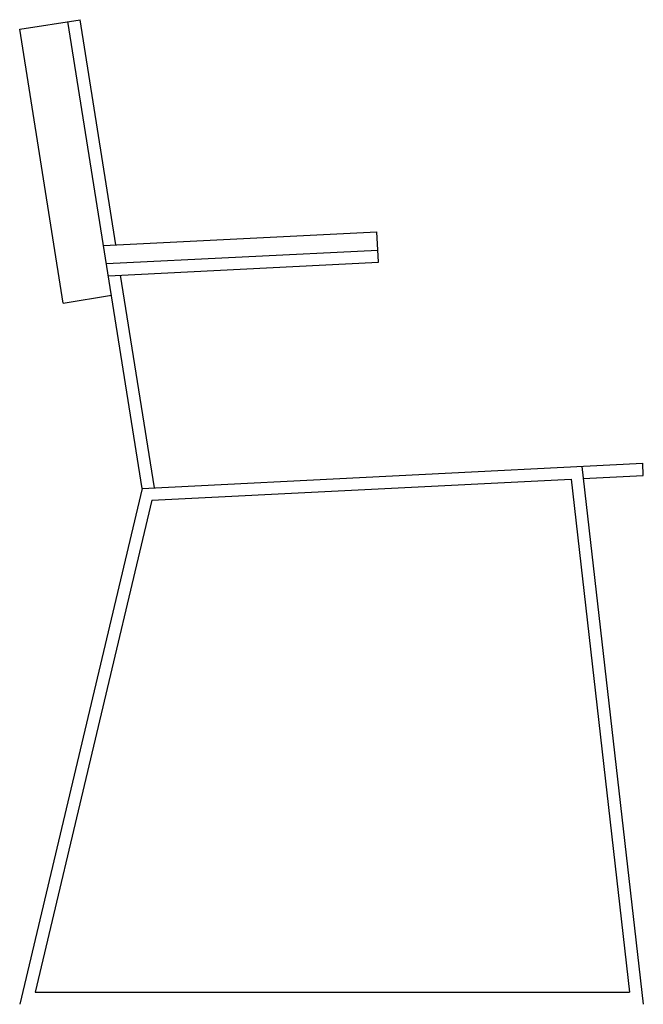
# Model space of a CAD drawing. Extents: x -0.255 to 0.255, y 0 to 0.805.
import ezdxf

# ---------------------------------------------------------------- set-up
doc = ezdxf.new("R2010")
doc.units = 0
doc.header["$MEASUREMENT"] = 0
doc.layers.add('LCO', color=1, linetype='CONTINUOUS')

msp = doc.modelspace()

# ---------------------------------------------------------------- linework, layer by layer
at = {"layer": 'LCO'}
for p, q in [((-0.25511, 0.79747), (-0.20573, 0.80532)), ((-0.21953, 0.5736), (-0.25511, 0.79747)), ((-0.15493, 0.42201), (-0.21561, 0.80375)), ((-0.17646, 0.62118), (-0.20573, 0.80532)), ((-0.18651, 0.62068), (0.03719, 0.63187)), ((0.03844, 0.6069), (0.03719, 0.63187)), ((-0.18414, 0.60578), (0.03794, 0.61688)), ((-0.18256, 0.59585), (0.03844, 0.6069)), ((-0.14489, 0.42251), (-0.17252, 0.59635)), ((-0.21953, 0.5736), (-0.18002, 0.57988)), ((-0.15493, 0.42201), (0.25461, 0.44249)), ((0.20489, 0.44), (0.25511, 0)), ((0.25511, 0.4325), (0.25461, 0.44249)), ((-0.14694, 0.4124), (0.19601, 0.42954)), ((0.19601, 0.42954), (0.24391, 0.01)), ((0.20602, 0.43004), (0.25511, 0.4325)), ((-0.15493, 0.42201), (-0.25511, 0)), ((-0.14694, 0.4124), (-0.24246, 0.01)), ((-0.24246, 0.01), (0.24391, 0.01))]:
    msp.add_line(p, q, dxfattribs=at)

doc.saveas('drawing.dxf')
